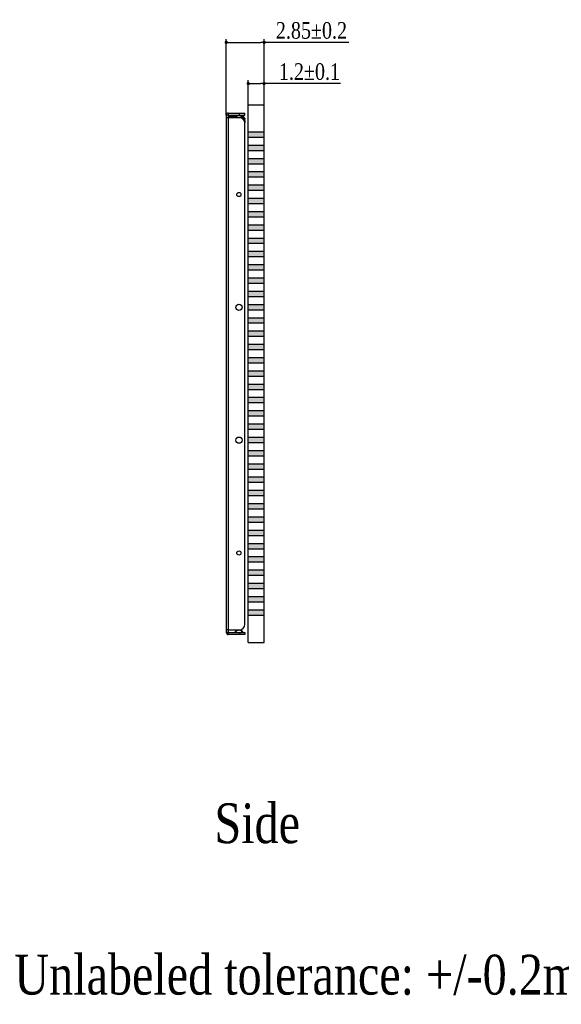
# Model space of a CAD drawing. Header units: millimetres. Extents: x 15669 to 15816, y 1895 to 1974.
# Tile 3 of 9: x 15719 to 15760, y 1895 to 1970. Entities that reach past the tile are written whole.
import ezdxf

# ---------------------------------------------------------------- set-up
doc = ezdxf.new("R2010")
doc.units = ezdxf.units.MM
doc.header["$LTSCALE"] = 30.734
doc.header["$PDMODE"] = 3
doc.header["$PDSIZE"] = 8
doc.layers.get('0').update_dxf_attribs({"linetype": 'CONTINUOUS'})
doc.layers.get('Defpoints').update_dxf_attribs({"linetype": 'CONTINUOUS'})
for name, color, linetype in [('01 实线', 7, 'CONTINUOUS'), ('02___PRT_ALL_AXES', 7, 'CONTINUOUS'), ('03 标注', 3, 'CONTINUOUS')]:
    doc.layers.add(name, color=color, linetype=linetype)
doc.styles.add('ST1', font='times.ttf', dxfattribs={"width": 0.8})
doc.dimstyles.new('ST-1', dxfattribs={"dimscale": 0.5, "dimtxt": 2.5, "dimasz": 0.5, "dimexe": 0.5, "dimexo": 0, "dimgap": 0.5, "dimtad": 1, "dimdec": 4, "dimzin": 9, "dimdsep": 46, "dimtxsty": 'ST1', "dimblk": 'DOT', "dimcen": 0.1, "dimclrd": 256, "dimclre": 256, "dimclrt": 256, "dimadec": 0, "dimazin": 0, "dimtp": 0.1, "dimtm": 0.1, "dimtfac": 1, "dimtdec": 4, "dimtmove": 1, "dimatfit": 3, "dimfxl": 0, "dimtolj": 1, "dimlwd": -1, "dimlwe": -1, "dimarcsym": 0})

# ---------------------------------------------------------------- blocks, each defined once
blk = doc.blocks.new('_Dot')
at = {"color": 0, "linetype": 'ByBlock', "lineweight": -2}
blk.add_line((-0.5, 0), (-1, 0), dxfattribs=at)
at = {"color": 0, "linetype": 'ByBlock', "const_width": 0.5}
blk.add_lwpolyline([(-0.25, 0, 1), (0.25, 0, 1)], format="xyb", close=True, dxfattribs=at)
blk = doc.blocks.new('*D93')
at = {"layer": '01 实线', "ltscale": 0.05, "transparency": 16777216}
for p, q in [((15734.475, 1962.369), (15734.475, 1968.091)), ((15734.725, 1967.841), (15737.075, 1967.841)), ((15737.325, 1963.129), (15737.325, 1968.091)), ((15743.711, 1967.841), (15737.325, 1967.841))]:
    blk.add_line(p, q, dxfattribs=at)
at = {"layer": 'Defpoints', "color": 0, "ltscale": 0.05, "transparency": 16777216}
for p in [(15737.325, 1967.841), (15737.325, 1963.129), (15734.475, 1962.369)]:
    blk.add_point(p, dxfattribs=at)
at = {"layer": '01 实线', "ltscale": 0.05, "transparency": 16777216, "xscale": 0.25, "yscale": 0.25, "zscale": 0.25, "rotation": 180}
blk.add_blockref('_Dot', (15734.475, 1967.841), dxfattribs=at)
at = {"layer": '01 实线', "ltscale": 0.05, "transparency": 16777216, "xscale": 0.25, "yscale": 0.25, "zscale": 0.25}
blk.add_blockref('_Dot', (15737.325, 1967.841), dxfattribs=at)
at = {"layer": '01 实线', "ltscale": 0.05, "transparency": 16777216, "insert": (15740.888, 1968.729), "char_height": 1.25, "attachment_point": 5, "style": 'ST1'}
blk.add_mtext('\\A1;2.85±0.2', dxfattribs=at)
blk = doc.blocks.new('*D94')
at = {"layer": '01 实线', "ltscale": 0.05, "transparency": 16777216}
for p, q in [((15736.125, 1963.129), (15736.125, 1964.991)), ((15736.375, 1964.741), (15737.075, 1964.741)), ((15737.325, 1963.129), (15737.325, 1964.991)), ((15743.062, 1964.741), (15737.325, 1964.741))]:
    blk.add_line(p, q, dxfattribs=at)
at = {"layer": 'Defpoints', "color": 0, "ltscale": 0.05, "transparency": 16777216}
for p in [(15737.325, 1964.741), (15736.125, 1963.129), (15737.325, 1963.129)]:
    blk.add_point(p, dxfattribs=at)
at = {"layer": '01 实线', "ltscale": 0.05, "transparency": 16777216, "xscale": 0.25, "yscale": 0.25, "zscale": 0.25, "rotation": 180}
blk.add_blockref('_Dot', (15736.125, 1964.741), dxfattribs=at)
at = {"layer": '01 实线', "ltscale": 0.05, "transparency": 16777216, "xscale": 0.25, "yscale": 0.25, "zscale": 0.25}
blk.add_blockref('_Dot', (15737.325, 1964.741), dxfattribs=at)
at = {"layer": '01 实线', "ltscale": 0.05, "transparency": 16777216, "insert": (15740.738, 1965.629), "char_height": 1.25, "attachment_point": 5, "style": 'ST1'}
blk.add_mtext('\\A1;1.2±0.1', dxfattribs=at)

msp = doc.modelspace()

# ---------------------------------------------------------------- hatches: boundary and pattern name
at = {"layer": '03 标注', "ltscale": 0.05}
h = msp.add_hatch(color=0, dxfattribs=at)
h.dxf.hatch_style = 1
h.paths.add_polyline_path([(15737.32466, 1961.07916), (15736.12466, 1961.07916), (15736.12466, 1960.67916), (15737.32466, 1960.67916)])
h = msp.add_hatch(color=0, dxfattribs=at)
h.dxf.hatch_style = 1
h.paths.add_polyline_path([(15737.32466, 1960.07916), (15736.12466, 1960.07916), (15736.12466, 1959.67916), (15737.32466, 1959.67916)])
h = msp.add_hatch(color=0, dxfattribs=at)
h.dxf.hatch_style = 1
h.paths.add_polyline_path([(15737.32466, 1959.07916), (15736.12466, 1959.07916), (15736.12466, 1958.67916), (15737.32466, 1958.67916)])
h = msp.add_hatch(color=0, dxfattribs=at)
h.dxf.hatch_style = 1
h.paths.add_polyline_path([(15737.32466, 1958.07916), (15736.12466, 1958.07916), (15736.12466, 1957.67916), (15737.32466, 1957.67916)])
h = msp.add_hatch(color=0, dxfattribs=at)
h.dxf.hatch_style = 1
h.paths.add_polyline_path([(15737.32466, 1957.07916), (15736.12466, 1957.07916), (15736.12466, 1956.67916), (15737.32466, 1956.67916)])
h = msp.add_hatch(color=0, dxfattribs=at)
h.dxf.hatch_style = 1
h.paths.add_polyline_path([(15737.32466, 1956.07916), (15736.12466, 1956.07916), (15736.12466, 1955.67916), (15737.32466, 1955.67916)])
h = msp.add_hatch(color=0, dxfattribs=at)
h.dxf.hatch_style = 1
h.paths.add_polyline_path([(15737.32466, 1955.07916), (15736.12466, 1955.07916), (15736.12466, 1954.67916), (15737.32466, 1954.67916)])
h = msp.add_hatch(color=0, dxfattribs=at)
h.dxf.hatch_style = 1
h.paths.add_polyline_path([(15737.32466, 1954.07916), (15736.12466, 1954.07916), (15736.12466, 1953.67916), (15737.32466, 1953.67916)])
h = msp.add_hatch(color=0, dxfattribs=at)
h.dxf.hatch_style = 1
h.paths.add_polyline_path([(15737.32466, 1953.07916), (15736.12466, 1953.07916), (15736.12466, 1952.67916), (15737.32466, 1952.67916)])
h = msp.add_hatch(color=0, dxfattribs=at)
h.dxf.hatch_style = 1
h.paths.add_polyline_path([(15737.32466, 1952.07916), (15736.12466, 1952.07916), (15736.12466, 1951.67916), (15737.32466, 1951.67916)])
h = msp.add_hatch(color=0, dxfattribs=at)
h.dxf.hatch_style = 1
h.paths.add_polyline_path([(15737.32466, 1951.07916), (15736.12466, 1951.07916), (15736.12466, 1950.67916), (15737.32466, 1950.67916)])
h = msp.add_hatch(color=0, dxfattribs=at)
h.dxf.hatch_style = 1
h.paths.add_polyline_path([(15737.32466, 1950.07916), (15736.12466, 1950.07916), (15736.12466, 1949.67916), (15737.32466, 1949.67916)])
h = msp.add_hatch(color=0, dxfattribs=at)
h.dxf.hatch_style = 1
h.paths.add_polyline_path([(15737.32466, 1949.07916), (15736.12466, 1949.07916), (15736.12466, 1948.67916), (15737.32466, 1948.67916)])
h = msp.add_hatch(color=0, dxfattribs=at)
h.dxf.hatch_style = 1
h.paths.add_polyline_path([(15737.32466, 1948.07916), (15736.12466, 1948.07916), (15736.12466, 1947.67916), (15737.32466, 1947.67916)])
h = msp.add_hatch(color=0, dxfattribs=at)
h.dxf.hatch_style = 1
h.paths.add_polyline_path([(15737.32466, 1947.07916), (15736.12466, 1947.07916), (15736.12466, 1946.67916), (15737.32466, 1946.67916)])
h = msp.add_hatch(color=0, dxfattribs=at)
h.dxf.hatch_style = 1
h.paths.add_polyline_path([(15737.32466, 1946.07916), (15736.12466, 1946.07916), (15736.12466, 1945.67916), (15737.32466, 1945.67916)])
h = msp.add_hatch(color=0, dxfattribs=at)
h.dxf.hatch_style = 1
h.paths.add_polyline_path([(15737.32466, 1945.07916), (15736.12466, 1945.07916), (15736.12466, 1944.67916), (15737.32466, 1944.67916)])
h = msp.add_hatch(color=0, dxfattribs=at)
h.dxf.hatch_style = 1
h.paths.add_polyline_path([(15737.32466, 1944.07916), (15736.12466, 1944.07916), (15736.12466, 1943.67916), (15737.32466, 1943.67916)])
h = msp.add_hatch(color=0, dxfattribs=at)
h.dxf.hatch_style = 1
h.paths.add_polyline_path([(15737.32466, 1943.07916), (15736.12466, 1943.07916), (15736.12466, 1942.67916), (15737.32466, 1942.67916)])
h = msp.add_hatch(color=0, dxfattribs=at)
h.dxf.hatch_style = 1
h.paths.add_polyline_path([(15737.32466, 1942.07916), (15736.12466, 1942.07916), (15736.12466, 1941.67916), (15737.32466, 1941.67916)])
h = msp.add_hatch(color=0, dxfattribs=at)
h.dxf.hatch_style = 1
h.paths.add_polyline_path([(15737.32466, 1941.07916), (15736.12466, 1941.07916), (15736.12466, 1940.67916), (15737.32466, 1940.67916)])
h = msp.add_hatch(color=0, dxfattribs=at)
h.dxf.hatch_style = 1
h.paths.add_polyline_path([(15737.32466, 1940.07916), (15736.12466, 1940.07916), (15736.12466, 1939.67916), (15737.32466, 1939.67916)])
h = msp.add_hatch(color=0, dxfattribs=at)
h.dxf.hatch_style = 1
h.paths.add_polyline_path([(15737.32466, 1939.07916), (15736.12466, 1939.07916), (15736.12466, 1938.67916), (15737.32466, 1938.67916)])
h = msp.add_hatch(color=0, dxfattribs=at)
h.dxf.hatch_style = 1
h.paths.add_polyline_path([(15737.32466, 1938.07916), (15736.12466, 1938.07916), (15736.12466, 1937.67916), (15737.32466, 1937.67916)])
h = msp.add_hatch(color=0, dxfattribs=at)
h.dxf.hatch_style = 1
h.paths.add_polyline_path([(15737.32466, 1937.07916), (15736.12466, 1937.07916), (15736.12466, 1936.67916), (15737.32466, 1936.67916)])
h = msp.add_hatch(color=0, dxfattribs=at)
h.dxf.hatch_style = 1
h.paths.add_polyline_path([(15737.32466, 1936.07916), (15736.12466, 1936.07916), (15736.12466, 1935.67916), (15737.32466, 1935.67916)])
h = msp.add_hatch(color=0, dxfattribs=at)
h.dxf.hatch_style = 1
h.paths.add_polyline_path([(15737.32466, 1935.07916), (15736.12466, 1935.07916), (15736.12466, 1934.67916), (15737.32466, 1934.67916)])
h = msp.add_hatch(color=0, dxfattribs=at)
h.dxf.hatch_style = 1
h.paths.add_polyline_path([(15737.32466, 1934.07916), (15736.12466, 1934.07916), (15736.12466, 1933.67916), (15737.32466, 1933.67916)])
h = msp.add_hatch(color=0, dxfattribs=at)
h.dxf.hatch_style = 1
h.paths.add_polyline_path([(15737.32466, 1933.07916), (15736.12466, 1933.07916), (15736.12466, 1932.67916), (15737.32466, 1932.67916)])
h = msp.add_hatch(color=0, dxfattribs=at)
h.dxf.hatch_style = 1
h.paths.add_polyline_path([(15737.32466, 1932.07916), (15736.12466, 1932.07916), (15736.12466, 1931.67916), (15737.32466, 1931.67916)])
h = msp.add_hatch(color=0, dxfattribs=at)
h.dxf.hatch_style = 1
h.paths.add_polyline_path([(15737.32466, 1931.07916), (15736.12466, 1931.07916), (15736.12466, 1930.67916), (15737.32466, 1930.67916)])
h = msp.add_hatch(color=0, dxfattribs=at)
h.dxf.hatch_style = 1
h.paths.add_polyline_path([(15737.32466, 1930.07916), (15736.12466, 1930.07916), (15736.12466, 1929.67916), (15737.32466, 1929.67916)])
h = msp.add_hatch(color=0, dxfattribs=at)
h.dxf.hatch_style = 1
h.paths.add_polyline_path([(15737.32466, 1929.07916), (15736.12466, 1929.07916), (15736.12466, 1928.67916), (15737.32466, 1928.67916)])
h = msp.add_hatch(color=0, dxfattribs=at)
h.dxf.hatch_style = 1
h.paths.add_polyline_path([(15737.32466, 1928.07916), (15736.12466, 1928.07916), (15736.12466, 1927.67916), (15737.32466, 1927.67916)])
h = msp.add_hatch(color=0, dxfattribs=at)
h.dxf.hatch_style = 1
h.paths.add_polyline_path([(15737.32466, 1927.07916), (15736.12466, 1927.07916), (15736.12466, 1926.67916), (15737.32466, 1926.67916)])
h = msp.add_hatch(color=0, dxfattribs=at)
h.dxf.hatch_style = 1
h.paths.add_polyline_path([(15737.32466, 1926.07916), (15736.12466, 1926.07916), (15736.12466, 1925.67916), (15737.32466, 1925.67916)])
h = msp.add_hatch(color=0, dxfattribs=at)
h.dxf.hatch_style = 1
h.paths.add_polyline_path([(15736.12466, 1925.07916), (15736.12466, 1924.67916), (15737.32466, 1924.67916), (15737.32466, 1925.07916)])

# ---------------------------------------------------------------- linework, layer by layer
at = {"color": 7, "linetype": 'Continuous'}
for p, q in [((15736.12466, 1963.12916), (15737.32466, 1963.12916)), ((15737.32466, 1922.62916), (15737.32466, 1963.12916)), ((15734.62466, 1962.51916), (15734.62466, 1962.36916)), ((15734.62466, 1962.51916), (15735.87466, 1962.51916)), ((15735.47466, 1962.36916), (15735.47466, 1962.51916)), ((15735.87466, 1962.36916), (15735.87466, 1962.51916)), ((15734.62466, 1962.36916), (15735.87466, 1962.36916)), ((15734.62466, 1962.3338), (15735.12964, 1962.3338)), ((15734.62466, 1962.22774), (15735.27743, 1962.22774)), ((15734.62466, 1962.16916), (15734.62466, 1923.58916)), ((15735.47466, 1962.16916), (15734.62466, 1962.16916)), ((15735.87466, 1961.94489), (15735.87466, 1962.05096)), ((15735.87466, 1961.94489), (15735.87466, 1961.76916)), ((15735.87466, 1923.98916), (15735.87466, 1961.76916)), ((15734.62466, 1923.58916), (15735.47466, 1923.58916)), ((15734.62466, 1923.38916), (15735.87466, 1923.38916)), ((15734.62466, 1923.23916), (15734.62466, 1923.38916)), ((15735.87466, 1923.23916), (15734.62466, 1923.23916)), ((15735.47466, 1923.38916), (15735.47466, 1923.23916)), ((15735.87466, 1923.38916), (15735.87466, 1923.23916)), ((15736.12466, 1922.62916), (15737.32466, 1922.62916))]:
    msp.add_line(p, q, dxfattribs=at)
for centre, start, end in [((15735.47466, 1961.76916), 0, 90), ((15735.47466, 1923.98916), 270, 0)]:
    msp.add_arc(centre, 0.4, start, end, dxfattribs=at)
for points, knots in [([(15735.85054, 1962.04163), (15735.83839, 1962.06523), (15735.80442, 1962.11047), (15735.73465, 1962.16386), (15735.64873, 1962.20295), (15735.5853, 1962.21774), (15735.55239, 1962.22235)], [0, 0, 0, 0, 0.22073535, 0.46214529, 0.72361992, 1, 1, 1, 1]), ([(15735.67907, 1962.29408), (15735.70758, 1962.2821), (15735.7602, 1962.2535), (15735.8239, 1962.19527), (15735.865, 1962.12639), (15735.87466, 1962.07548), (15735.87466, 1962.05096)], [0, 0, 0, 0, 0.28164826, 0.54009669, 0.77677791, 1, 1, 1, 1]), ([(15735.87466, 1961.94489), (15735.87466, 1961.96139), (15735.87045, 1961.99499), (15735.85831, 1962.02654), (15735.85054, 1962.04163)], [0, 0, 0, 0, 0.49284153, 1, 1, 1, 1])]:
    msp.add_open_spline(points, degree=3, knots=knots, dxfattribs=at)
at = {"layer": '02___PRT_ALL_AXES', "color": 7, "linetype": 'Continuous'}
for p, q in [((15736.12466, 1922.62916), (15736.12466, 1963.12916)), ((15734.47466, 1962.36916), (15734.47466, 1923.38916)), ((15734.62466, 1962.36916), (15734.47466, 1962.36916)), ((15734.62466, 1962.16916), (15734.47466, 1962.16916)), ((15734.62466, 1962.36916), (15734.62466, 1962.16916)), ((15737.32466, 1961.07916), (15736.12466, 1961.07916)), ((15737.32466, 1960.67916), (15736.12466, 1960.67916)), ((15737.32466, 1960.07916), (15736.12466, 1960.07916)), ((15737.32466, 1959.67916), (15736.12466, 1959.67916)), ((15737.32466, 1959.07916), (15736.12466, 1959.07916)), ((15737.32466, 1958.67916), (15736.12466, 1958.67916)), ((15737.32466, 1958.07916), (15736.12466, 1958.07916)), ((15737.32466, 1957.67916), (15736.12466, 1957.67916)), ((15737.32466, 1957.07916), (15736.12466, 1957.07916)), ((15737.32466, 1956.67916), (15736.12466, 1956.67916)), ((15737.32466, 1956.07916), (15736.12466, 1956.07916)), ((15737.32466, 1955.67916), (15736.12466, 1955.67916)), ((15737.32466, 1955.07916), (15736.12466, 1955.07916)), ((15737.32466, 1954.67916), (15736.12466, 1954.67916)), ((15737.32466, 1954.07916), (15736.12466, 1954.07916)), ((15737.32466, 1953.67916), (15736.12466, 1953.67916)), ((15737.32466, 1953.07916), (15736.12466, 1953.07916)), ((15737.32466, 1952.67916), (15736.12466, 1952.67916)), ((15737.32466, 1952.07916), (15736.12466, 1952.07916)), ((15737.32466, 1951.67916), (15736.12466, 1951.67916)), ((15737.32466, 1951.07916), (15736.12466, 1951.07916)), ((15737.32466, 1950.67916), (15736.12466, 1950.67916)), ((15737.32466, 1950.07916), (15736.12466, 1950.07916)), ((15737.32466, 1949.67916), (15736.12466, 1949.67916)), ((15737.32466, 1949.07916), (15736.12466, 1949.07916)), ((15737.32466, 1948.67916), (15736.12466, 1948.67916)), ((15737.32466, 1948.07916), (15736.12466, 1948.07916)), ((15737.32466, 1947.67916), (15736.12466, 1947.67916)), ((15737.32466, 1947.07916), (15736.12466, 1947.07916)), ((15737.32466, 1946.67916), (15736.12466, 1946.67916)), ((15737.32466, 1946.07916), (15736.12466, 1946.07916)), ((15737.32466, 1945.67916), (15736.12466, 1945.67916)), ((15737.32466, 1945.07916), (15736.12466, 1945.07916)), ((15737.32466, 1944.67916), (15736.12466, 1944.67916)), ((15737.32466, 1944.07916), (15736.12466, 1944.07916)), ((15737.32466, 1943.67916), (15736.12466, 1943.67916)), ((15737.32466, 1943.07916), (15736.12466, 1943.07916)), ((15737.32466, 1942.67916), (15736.12466, 1942.67916)), ((15737.32466, 1942.07916), (15736.12466, 1942.07916)), ((15737.32466, 1941.67916), (15736.12466, 1941.67916)), ((15737.32466, 1941.07916), (15736.12466, 1941.07916)), ((15737.32466, 1940.67916), (15736.12466, 1940.67916)), ((15737.32466, 1940.07916), (15736.12466, 1940.07916)), ((15737.32466, 1939.67916), (15736.12466, 1939.67916)), ((15737.32466, 1939.07916), (15736.12466, 1939.07916)), ((15737.32466, 1938.67916), (15736.12466, 1938.67916)), ((15737.32466, 1938.07916), (15736.12466, 1938.07916)), ((15737.32466, 1937.67916), (15736.12466, 1937.67916)), ((15737.32466, 1937.07916), (15736.12466, 1937.07916)), ((15737.32466, 1936.67916), (15736.12466, 1936.67916)), ((15737.32466, 1936.07916), (15736.12466, 1936.07916)), ((15737.32466, 1935.67916), (15736.12466, 1935.67916)), ((15737.32466, 1935.07916), (15736.12466, 1935.07916)), ((15737.32466, 1934.67916), (15736.12466, 1934.67916)), ((15737.32466, 1934.07916), (15736.12466, 1934.07916)), ((15737.32466, 1933.67916), (15736.12466, 1933.67916)), ((15737.32466, 1933.07916), (15736.12466, 1933.07916)), ((15737.32466, 1932.67916), (15736.12466, 1932.67916)), ((15737.32466, 1932.07916), (15736.12466, 1932.07916)), ((15737.32466, 1931.67916), (15736.12466, 1931.67916)), ((15737.32466, 1931.07916), (15736.12466, 1931.07916)), ((15737.32466, 1930.67916), (15736.12466, 1930.67916)), ((15737.32466, 1930.07916), (15736.12466, 1930.07916)), ((15737.32466, 1929.67916), (15736.12466, 1929.67916)), ((15737.32466, 1929.07916), (15736.12466, 1929.07916)), ((15737.32466, 1928.67916), (15736.12466, 1928.67916)), ((15737.32466, 1928.07916), (15736.12466, 1928.07916)), ((15737.32466, 1927.67916), (15736.12466, 1927.67916)), ((15737.32466, 1927.07916), (15736.12466, 1927.07916)), ((15737.32466, 1926.67916), (15736.12466, 1926.67916)), ((15737.32466, 1926.07916), (15736.12466, 1926.07916)), ((15737.32466, 1925.67916), (15736.12466, 1925.67916)), ((15737.32466, 1925.07916), (15736.12466, 1925.07916)), ((15737.32466, 1924.67916), (15736.12466, 1924.67916)), ((15734.62466, 1923.58916), (15734.47466, 1923.58916)), ((15734.62466, 1923.38916), (15734.47466, 1923.38916)), ((15734.62466, 1923.58916), (15734.62466, 1923.38916))]:
    msp.add_line(p, q, dxfattribs=at)
for centre, radius in [((15735.42466, 1956.37916), 0.15692), ((15735.42466, 1947.87916), 0.23372), ((15735.42466, 1937.87916), 0.23372), ((15735.42466, 1929.37916), 0.15692)]:
    msp.add_circle(centre, radius, dxfattribs=at)
for centre, radius, start, end in [((15734.62466, 1962.36916), 0.15, 90, 180), ((15735.42466, 1962.59482), 0.39566, 214.7739444, 325.2260556), ((15735.42466, 1962.50658), 0.30743, 206.5527941, 333.4472059), ((15734.62466, 1923.38916), 0.15, 180, 270), ((15735.42466, 1923.1635), 0.39566, 34.7739444, 145.2260556), ((15735.42466, 1923.25173), 0.30743, 26.5527941, 153.4472059)]:
    msp.add_arc(centre, radius, start, end, dxfattribs=at)

# ---------------------------------------------------------------- texts
at = {"layer": '01 实线', "char_height": 3, "attachment_point": 1, "style": 'ST1'}
for s, insert, width in [('\\pi-1.528;Side', (15735.11093, 1910.52584), 2.9223798), ('Unlabeled tolerance: +/-0.2mm', (15718.51937, 1899.11765), 62.8708121)]:
    msp.add_mtext(s, dxfattribs=dict(at, insert=insert, width=width))

# ---------------------------------------------------------------- dimensions: what is measured, and where the dimension line sits
at = {"layer": '01 实线', "ltscale": 0.05}
for base, p1, override, picture, middle in [((15737.32466, 1967.84118), (15734.47466, 1962.36916), {"dimtol": 1, "dimtp": 0.2, "dimtm": 0.2}, '*D93', (15740.88753, 1968.51774)), ((15737.32466, 1964.74128), (15736.12466, 1963.12916), {"dimtol": 1}, '*D94', (15740.73768, 1964.74128))]:
    dim = msp.add_linear_dim(base=base, p1=p1, p2=(15737.32466, 1963.12916), dimstyle='ST-1', override=override, dxfattribs=at)
    dim.commit()
    dim.dimension.update_dxf_attribs({"geometry": picture, "text_midpoint": middle, "dimtype": 160})

doc.saveas('drawing.dxf')
